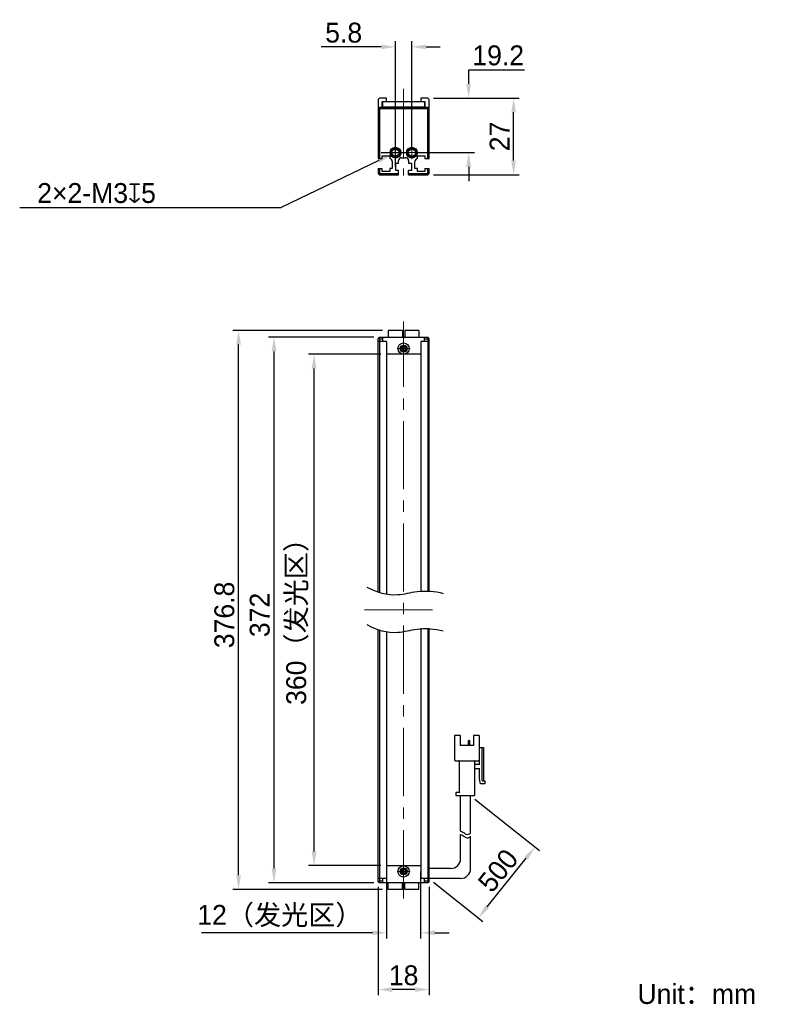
# Model space of a CAD drawing. Header units: millimetres. Extents: x 54 to 185, y 68 to 242.
import ezdxf

# ---------------------------------------------------------------- set-up
doc = ezdxf.new("R2010")
doc.units = ezdxf.units.MM
doc.header["$PDSIZE"] = -5
doc.linetypes.add('点画线', pattern=[18, 12, -2, 2, -2])
for name, color, linetype, lineweight in [('中心线层', 1, '点画线', 18), ('标注', 3, 'Continuous', 25), ('粗实线', 7, 'Continuous', 30), ('粗实线层', 7, 'Continuous', 35)]:
    doc.layers.add(name, color=color, linetype=linetype, lineweight=lineweight)
doc.styles.add('标准', font='txt', dxfattribs={"width": 0.667})
doc.dimstyles.new('CST Standard', dxfattribs={"dimtxt": 3.5, "dimasz": 2.5, "dimexe": 1, "dimexo": 1, "dimgap": 0.6, "dimtad": 1, "dimtoh": 1, "dimdsep": 46, "dimtxsty": 'Standard', "dimcen": -2.5, "dimdle": 5, "dimadec": 0, "dimazin": 2, "dimtfac": 1, "dimtofl": 0, "dimtmove": 0, "dimatfit": 0, "dimfxl": 1, "dimtolj": 1, "dimarcsym": 0})

# ---------------------------------------------------------------- blocks, each defined once
blk = doc.blocks.new('*X1')
at = {"layer": 'Defpoints', "color": 0}
for p in [(125.55, 227.79), (132.75, 227.79), (122.75, 218.19)]:
    blk.add_point(p, dxfattribs=at)
at = {"layer": '标注', "color": 9, "linetype": 'Continuous', "lineweight": -2, "ltscale": 3}
for p, q in [((132.75, 232.79), (142.56, 232.79)), ((132.75, 230.29), (132.75, 232.79)), ((132.75, 215.69), (132.75, 213.19))]:
    blk.add_line(p, q, dxfattribs=at)
at = {"layer": '标注', "color": 0, "linetype": 'Continuous', "lineweight": -2, "ltscale": 3}
for p, q in [((126.55, 227.79), (133.75, 227.79)), ((123.75, 218.19), (133.75, 218.19))]:
    blk.add_line(p, q, dxfattribs=at)
at = {"layer": '标注', "color": 9}
for points in [[(132.33, 230.29), (133.16, 230.29), (132.75, 227.79)], [(133.16, 215.69), (132.33, 215.69), (132.75, 218.19)]]:
    blk.add_solid(points, dxfattribs=at)
at = {"layer": '标注', "color": 7, "insert": (137.95, 235.29), "char_height": 3.5, "attachment_point": 5}
blk.add_mtext('\\A1;\\A1;{\\fFZLanTingHei-R-GBK|b0|i0|c134|p2;19.2}', dxfattribs=at)
blk = doc.blocks.new('*X2')
at = {"layer": 'Defpoints', "color": 0}
for p in [(122.75, 236.81), (119.85, 218.19), (122.75, 218.19)]:
    blk.add_point(p, dxfattribs=at)
at = {"layer": '标注', "color": 0, "linetype": 'Continuous', "lineweight": -2, "ltscale": 3}
for p, q in [((119.85, 219.19), (119.85, 237.81)), ((122.75, 219.19), (122.75, 237.81))]:
    blk.add_line(p, q, dxfattribs=at)
at = {"layer": '标注', "color": 9, "linetype": 'Continuous', "lineweight": -2, "ltscale": 3}
for p, q in [((117.35, 236.81), (106.76, 236.81)), ((125.25, 236.81), (127.75, 236.81))]:
    blk.add_line(p, q, dxfattribs=at)
at = {"layer": '标注', "color": 9}
for points in [[(117.35, 236.39), (117.35, 237.22), (119.85, 236.81)], [(125.25, 237.22), (125.25, 236.39), (122.75, 236.81)]]:
    blk.add_solid(points, dxfattribs=at)
at = {"layer": '标注', "color": 7, "insert": (110.75, 239.29), "char_height": 3.5, "attachment_point": 5}
blk.add_mtext('\\A1;\\A1;{\\fFZLanTingHei-R-GBK|b0|i0|c134|p2;5.8}', dxfattribs=at)
blk = doc.blocks.new('*X3')
at = {"layer": 'Defpoints', "color": 0}
for p in [(105.54, 182.7), (118.3, 182.7), (118.3, 92.7)]:
    blk.add_point(p, dxfattribs=at)
at = {"layer": '标注', "color": 0, "linetype": 'Continuous', "lineweight": -2, "ltscale": 3}
for p, q in [((117.3, 182.7), (104.54, 182.7)), ((117.3, 92.7), (104.54, 92.7))]:
    blk.add_line(p, q, dxfattribs=at)
at = {"layer": '标注', "color": 9, "linetype": 'Continuous', "lineweight": -2, "ltscale": 3}
blk.add_line((105.54, 95.2), (105.54, 180.2), dxfattribs=at)
at = {"layer": '标注', "color": 9}
for points in [[(105.96, 180.2), (105.12, 180.2), (105.54, 182.7)], [(105.12, 95.2), (105.96, 95.2), (105.54, 92.7)]]:
    blk.add_solid(points, dxfattribs=at)
at = {"layer": '标注', "color": 7, "insert": (102.62, 136.83), "char_height": 3.5, "attachment_point": 5, "rotation": 90}
blk.add_mtext('\\A1;{\\fFZLanTingHei-R-GBK|b0|i0|c134|p2;360（发光区）}', dxfattribs=at)
blk = doc.blocks.new('*X4')
at = {"layer": 'Defpoints', "color": 0}
for p in [(98.49, 185.7), (117.05, 185.7), (117.05, 89.7)]:
    blk.add_point(p, dxfattribs=at)
at = {"layer": '标注', "color": 0, "linetype": 'Continuous', "lineweight": -2, "ltscale": 3}
for p, q in [((116.05, 185.7), (97.49, 185.7)), ((116.05, 89.7), (97.49, 89.7))]:
    blk.add_line(p, q, dxfattribs=at)
at = {"layer": '标注', "color": 9, "linetype": 'Continuous', "lineweight": -2, "ltscale": 3}
blk.add_line((98.49, 92.2), (98.49, 183.2), dxfattribs=at)
at = {"layer": '标注', "color": 9}
for points in [[(98.91, 183.2), (98.07, 183.2), (98.49, 185.7)], [(98.07, 92.2), (98.91, 92.2), (98.49, 89.7)]]:
    blk.add_solid(points, dxfattribs=at)
at = {"layer": '标注', "color": 7, "insert": (95.99, 136.83), "char_height": 3.5, "attachment_point": 5, "rotation": 90}
blk.add_mtext('\\A1;{\\fFZLanTingHei-R-GBK|b0|i0|c134|p2;372}', dxfattribs=at)
blk = doc.blocks.new('*X5')
at = {"layer": 'Defpoints', "color": 0}
for p in [(118.3, 92.7), (124.3, 92.7), (118.3, 80.89)]:
    blk.add_point(p, dxfattribs=at)
at = {"layer": '标注', "color": 0, "linetype": 'Continuous', "lineweight": -2, "ltscale": 3}
for p, q in [((118.3, 91.7), (118.3, 79.89)), ((124.3, 91.7), (124.3, 79.89))]:
    blk.add_line(p, q, dxfattribs=at)
at = {"layer": '标注', "color": 9, "linetype": 'Continuous', "lineweight": -2, "ltscale": 3}
for p, q in [((115.8, 80.89), (85.73, 80.89)), ((126.8, 80.89), (129.3, 80.89))]:
    blk.add_line(p, q, dxfattribs=at)
at = {"layer": '标注', "color": 9}
for points in [[(115.8, 80.47), (115.8, 81.31), (118.3, 80.89)], [(126.8, 81.31), (126.8, 80.47), (124.3, 80.89)]]:
    blk.add_solid(points, dxfattribs=at)
at = {"layer": '标注', "color": 7, "insert": (99.52, 83.81), "char_height": 3.5, "attachment_point": 5}
blk.add_mtext('\\A1;\\A1;{\\fFZLanTingHei-R-GBK|b0|i0|c134|p2;12（发光区）}', dxfattribs=at)
blk = doc.blocks.new('*X6')
at = {"layer": 'Defpoints', "color": 0}
for p in [(116.8, 89.95), (125.8, 89.95), (116.8, 70.9)]:
    blk.add_point(p, dxfattribs=at)
at = {"layer": '标注', "color": 0, "linetype": 'Continuous', "lineweight": -2, "ltscale": 3}
for p, q in [((116.8, 88.95), (116.8, 69.9)), ((125.8, 88.95), (125.8, 69.9))]:
    blk.add_line(p, q, dxfattribs=at)
at = {"layer": '标注', "color": 9, "linetype": 'Continuous', "lineweight": -2, "ltscale": 3}
blk.add_line((123.3, 70.9), (119.3, 70.9), dxfattribs=at)
at = {"layer": '标注', "color": 9}
for points in [[(119.3, 71.31), (119.3, 70.48), (116.8, 70.9)], [(123.3, 70.48), (123.3, 71.31), (125.8, 70.9)]]:
    blk.add_solid(points, dxfattribs=at)
at = {"layer": '标注', "color": 7, "insert": (121.3, 73.38), "char_height": 3.5, "attachment_point": 5}
blk.add_mtext('\\A1;\\A1;{\\fFZLanTingHei-R-GBK|b0|i0|c134|p2;18}', dxfattribs=at)
blk = doc.blocks.new('*X7')
at = {"layer": 'Defpoints', "color": 0}
for p in [(92.25, 186.9), (118.6, 186.9), (118.6, 88.5)]:
    blk.add_point(p, dxfattribs=at)
at = {"layer": '标注', "color": 0, "linetype": 'Continuous', "lineweight": -2, "ltscale": 3}
for p, q in [((117.6, 186.9), (91.25, 186.9)), ((117.6, 88.5), (91.25, 88.5))]:
    blk.add_line(p, q, dxfattribs=at)
at = {"layer": '标注', "color": 9, "linetype": 'Continuous', "lineweight": -2, "ltscale": 3}
blk.add_line((92.25, 91), (92.25, 184.4), dxfattribs=at)
at = {"layer": '标注', "color": 9}
for points in [[(92.67, 184.4), (91.83, 184.4), (92.25, 186.9)], [(91.83, 91), (92.67, 91), (92.25, 88.5)]]:
    blk.add_solid(points, dxfattribs=at)
at = {"layer": '标注', "color": 7, "insert": (89.76, 136.83), "char_height": 3.5, "attachment_point": 5, "rotation": 90}
blk.add_mtext('\\A1;{\\fFZLanTingHei-R-GBK|b0|i0|c134|p2;376.8}', dxfattribs=at)
blk = doc.blocks.new('*X8')
at = {"layer": 'Defpoints', "color": 0}
for p in [(120.53, 218.51), (119.18, 217.87)]:
    blk.add_point(p, dxfattribs=at)
at = {"layer": '标注', "color": 0, "linetype": 'Continuous', "ltscale": 3}
for p, q in [((119.85, 215.69), (119.85, 220.69)), ((117.35, 218.19), (122.35, 218.19))]:
    blk.add_line(p, q, dxfattribs=at)
at = {"layer": '标注', "color": 9, "linetype": 'Continuous', "lineweight": -2, "ltscale": 3}
for p in [(116.92, 216.79), (53.72, 208.56)]:
    blk.add_line(p, (99.72, 208.56), dxfattribs=at)
at = {"layer": '标注', "color": 9}
blk.add_solid([(117.1, 216.41), (116.74, 217.16), (119.18, 217.87)], dxfattribs=at)
at = {"layer": '标注', "color": 7, "insert": (67.25, 211.06), "char_height": 3.5, "attachment_point": 5}
blk.add_mtext('\\A1;\\A1;{\\fFZLanTingHei-R-GBK|b0|i0|c134|p2;2×2-M3\\fGDT|b1|i0|c0|p2;x\\fFZLanTingHei-R-GBK|b0|i0|c134|p2;5\\P}', dxfattribs=at)
blk = doc.blocks.new('*X9')
at = {"layer": 'Defpoints', "color": 0}
for p in [(133.08, 105.03), (144.42, 95.96), (125.8, 90.45)]:
    blk.add_point(p, dxfattribs=at)
at = {"layer": '标注', "color": 0, "linetype": 'Continuous', "lineweight": -2, "ltscale": 3}
for p, q in [((133.86, 104.41), (145.2, 95.34)), ((126.58, 89.82), (135.24, 82.9))]:
    blk.add_line(p, q, dxfattribs=at)
at = {"layer": '标注', "color": 9, "linetype": 'Continuous', "lineweight": -2, "ltscale": 3}
blk.add_line((136.02, 85.47), (142.85, 94.01), dxfattribs=at)
at = {"layer": '标注', "color": 9}
for points in [[(143.18, 93.75), (142.53, 94.27), (144.42, 95.96)], [(135.7, 85.73), (136.35, 85.21), (134.46, 83.52)]]:
    blk.add_solid(points, dxfattribs=at)
at = {"layer": '标注', "color": 7, "insert": (137.93, 91.84), "char_height": 3.5, "attachment_point": 5, "rotation": 51.3402}
blk.add_mtext('\\A1;{\\fFZLanTingHei-R-GBK|b0|i0|c134|p2;500}', dxfattribs=at)
blk = doc.blocks.new('*X10')
at = {"layer": 'Defpoints', "color": 0}
for p in [(125.55, 227.79), (140.66, 227.79), (125.55, 214.29)]:
    blk.add_point(p, dxfattribs=at)
at = {"layer": '标注', "color": 0, "linetype": 'Continuous', "lineweight": -2, "ltscale": 3}
for p, q in [((126.55, 227.79), (141.66, 227.79)), ((126.55, 214.29), (141.66, 214.29))]:
    blk.add_line(p, q, dxfattribs=at)
at = {"layer": '标注', "color": 9, "linetype": 'Continuous', "lineweight": -2, "ltscale": 3}
blk.add_line((140.66, 216.79), (140.66, 225.29), dxfattribs=at)
at = {"layer": '标注', "color": 9}
for points in [[(141.07, 225.29), (140.24, 225.29), (140.66, 227.79)], [(140.24, 216.79), (141.07, 216.79), (140.66, 214.29)]]:
    blk.add_solid(points, dxfattribs=at)
at = {"layer": '标注', "color": 7, "insert": (138.19, 221.04), "char_height": 3.5, "attachment_point": 5, "rotation": 90}
blk.add_mtext('\\A1;\\A1;{\\fFZLanTingHei-R-GBK|b0|i0|c134|p2;27}', dxfattribs=at)

msp = doc.modelspace()

# ---------------------------------------------------------------- linework, layer by layer
at = {"layer": '中心线层', "color": 0}
for p, q in [((121.3031, 229.4096), (121.3031, 214.14)), ((119.8531, 217.0488), (119.8531, 219.3313)), ((122.7531, 217.0488), (122.7531, 219.3313)), ((120.9943, 218.19), (118.7118, 218.19)), ((120.9943, 218.19), (119.1281, 218.19)), ((123.8943, 218.19), (121.6118, 218.19)), ((123.8943, 218.19), (122.0281, 218.19)), ((121.3031, 86.9481), (121.3031, 188.4481)), ((122.4443, 183.6981), (120.1618, 183.6981)), ((121.3031, 184.8394), (121.3031, 182.9731)), ((121.3031, 184.8394), (121.3031, 182.5568)), ((114.4087, 137.6981), (128.1975, 137.6981)), ((121.3031, 92.8394), (121.3031, 90.9731)), ((121.3031, 92.8394), (121.3031, 90.5568)), ((122.4443, 91.6981), (120.1618, 91.6981))]:
    msp.add_line(p, q, dxfattribs=at)
at = {"layer": '粗实线', "color": 0, "ltscale": 3}
for p, q in [((117.0531, 227.79), (116.8031, 227.54)), ((116.8031, 227.54), (116.8031, 217.14)), ((118.3031, 227.79), (117.0531, 227.79)), ((117.5531, 226.1387), (117.5531, 227.19)), ((117.5531, 227.19), (125.0531, 227.19)), ((117.6531, 226.1893), (117.6531, 227.19)), ((118.3031, 227.19), (118.3031, 227.79)), ((124.3031, 227.79), (124.3031, 227.19)), ((125.5531, 227.79), (124.3031, 227.79)), ((124.9531, 227.19), (124.9531, 226.1887)), ((125.0531, 227.19), (125.0531, 226.1387)), ((125.8031, 227.54), (125.5531, 227.79)), ((125.8031, 217.14), (125.8031, 227.54)), ((117.0531, 226.1393), (116.8031, 225.8893)), ((116.9281, 226.0143), (117.0531, 225.8893)), ((125.5531, 226.1387), (117.0531, 226.1393)), ((117.0531, 225.8893), (117.0531, 217.14)), ((125.5531, 225.8887), (117.0531, 225.8893)), ((124.9531, 226.1887), (117.6531, 226.1893)), ((125.8031, 225.8887), (125.5531, 226.1387)), ((125.6781, 226.0137), (125.5531, 225.8887)), ((125.5531, 217.14), (125.5531, 225.8887)), ((116.8031, 217.14), (117.5531, 217.14)), ((117.5531, 217.14), (117.5531, 217.64)), ((117.5531, 217.64), (118.8531, 217.64)), ((118.8531, 217.64), (118.8531, 217.14)), ((119.3031, 216.6425), (119.3031, 215.39)), ((120.4281, 216.34), (120.4281, 216.79)), ((120.9281, 217.29), (121.6781, 217.29)), ((122.1781, 216.79), (122.1781, 216.34)), ((123.3031, 215.39), (123.3031, 216.6425)), ((123.7531, 217.64), (125.0531, 217.64)), ((123.7531, 217.14), (123.7531, 217.64)), ((125.0531, 217.64), (125.0531, 217.14)), ((125.0531, 217.14), (125.8031, 217.14)), ((116.8031, 215.39), (117.5531, 215.39)), ((116.8031, 215.39), (116.8031, 214.54)), ((117.0531, 215.39), (117.0531, 214.6436)), ((117.5531, 214.89), (117.5531, 215.39)), ((118.8531, 214.89), (117.5531, 214.89)), ((119.3031, 215.39), (118.8531, 215.39)), ((118.8531, 215.39), (118.8531, 214.89)), ((119.9281, 216.34), (120.4281, 216.34)), ((119.9281, 215.04), (119.9281, 216.34)), ((120.4281, 215.04), (119.9281, 215.04)), ((120.4281, 214.29), (120.4281, 215.04)), ((122.1781, 216.34), (122.6781, 216.34)), ((122.6781, 215.04), (122.1781, 215.04)), ((122.1781, 214.29), (122.1781, 215.04)), ((122.6781, 216.34), (122.6781, 215.04)), ((123.7531, 215.39), (123.3031, 215.39)), ((123.7531, 214.89), (123.7531, 215.39)), ((125.0531, 214.89), (123.7531, 214.89)), ((125.0531, 215.39), (125.8031, 215.39)), ((125.0531, 215.39), (125.0531, 214.89)), ((125.5531, 214.6436), (125.5531, 215.39)), ((125.8031, 214.54), (125.8031, 215.39)), ((116.8031, 214.54), (117.0531, 214.6436)), ((116.8031, 214.54), (117.0531, 214.29)), ((117.0531, 214.6436), (117.1566, 214.54)), ((117.0531, 214.29), (117.1566, 214.54)), ((117.0531, 214.29), (120.4281, 214.29)), ((117.1566, 214.54), (120.4281, 214.54)), ((122.1781, 214.54), (125.4495, 214.54)), ((122.1781, 214.29), (125.5531, 214.29)), ((125.4495, 214.54), (125.5531, 214.6436)), ((125.5531, 214.29), (125.4495, 214.54)), ((125.8031, 214.54), (125.5531, 214.6436)), ((125.5531, 214.29), (125.8031, 214.54)), ((116.8031, 185.4481), (117.0531, 185.6981)), ((116.8031, 140.816), (116.8031, 185.4481)), ((116.9281, 185.5731), (117.053, 185.4481)), ((117.053, 185.4481), (117.6531, 185.4481)), ((117.053, 185.4481), (117.0531, 140.7288)), ((117.0531, 185.6981), (125.5531, 185.6981)), ((117.6531, 184.9481), (117.6531, 185.6981)), ((118.6031, 186.8981), (118.6031, 185.6981)), ((121.1031, 186.8981), (118.6031, 186.8981)), ((121.1031, 186.8981), (121.1031, 185.6981)), ((121.5031, 186.8981), (121.5031, 185.6981)), ((124.0031, 186.8981), (121.5031, 186.8981)), ((124.0031, 186.8981), (124.0031, 185.6981)), ((124.9531, 184.9481), (124.9531, 185.6981)), ((124.9531, 185.4481), (125.5531, 185.4481)), ((125.8031, 185.4481), (125.5531, 185.6981)), ((125.5531, 185.4481), (125.6781, 185.5731)), ((125.5531, 185.4481), (125.5531, 141.1108)), ((125.8031, 141.0899), (125.8031, 185.4481)), ((118.3031, 184.9481), (116.8031, 184.9481)), ((118.3031, 184.9481), (118.3031, 140.3996)), ((125.8031, 184.9481), (124.3031, 184.9481)), ((124.3031, 184.9481), (124.3031, 141.1168)), ((124.3031, 182.6981), (118.3031, 182.6981)), ((116.8031, 89.9481), (116.8031, 134.1973)), ((117.0531, 134.1102), (117.0531, 89.9481)), ((118.3031, 133.7809), (118.3031, 90.4481)), ((124.3031, 134.4981), (124.3031, 90.4481)), ((125.5531, 134.4921), (125.5531, 89.9481)), ((125.8031, 89.9481), (125.8031, 134.4713)), ((131.2724, 115.5898), (130.2807, 115.5898)), ((130.2807, 115.5898), (130.2807, 111.2731)), ((131.2724, 115.5898), (131.2724, 113.8398)), ((132.7304, 113.8398), (132.7304, 114.6448)), ((132.8765, 114.7031), (132.7887, 114.7031)), ((132.9349, 113.8398), (132.9349, 114.6448)), ((134.5974, 115.5898), (133.6057, 115.5898)), ((133.6057, 115.5898), (133.6057, 113.8398)), ((134.5974, 115.5898), (134.5974, 111.2731)), ((133.6057, 113.8398), (131.2724, 113.8398)), ((134.5974, 113.4898), (135.3557, 113.4898)), ((134.6557, 112.7898), (134.5974, 112.7898)), ((134.6557, 110.4564), (134.6557, 113.4898)), ((135.064, 113.4898), (135.064, 107.7731)), ((135.3557, 113.4898), (135.3557, 107.6564)), ((130.3974, 111.1564), (134.4807, 111.1564)), ((131.0974, 111.0398), (131.0974, 105.6148)), ((133.7807, 111.0398), (133.7807, 105.0314)), ((133.8974, 110.5731), (134.6557, 110.5731)), ((134.6557, 109.7564), (133.8974, 109.7564)), ((134.6557, 108.0064), (134.6557, 109.8731)), ((134.8307, 107.0731), (134.6557, 108.0064)), ((135.1807, 107.6564), (135.589, 107.6564)), ((135.589, 107.6564), (135.589, 107.0731)), ((135.589, 107.0731), (134.8307, 107.0731)), ((130.514, 105.4981), (130.514, 105.0314)), ((130.514, 105.0314), (133.7807, 105.0314)), ((130.6307, 105.6148), (131.0974, 105.6148)), ((131.3307, 98.7541), (131.3307, 105.0314)), ((133.0807, 98.435), (133.0807, 105.0314)), ((131.3307, 93.9481), (131.3307, 98.1556)), ((133.0807, 92.1981), (133.0807, 97.8364)), ((124.3031, 92.6981), (118.3031, 92.6981)), ((129.5807, 92.1981), (125.8031, 92.1981)), ((118.3031, 90.4481), (116.8031, 90.4481)), ((117.6531, 89.6981), (117.6531, 90.4481)), ((125.8031, 90.4481), (124.3031, 90.4481)), ((124.9531, 89.6981), (124.9531, 90.4481)), ((131.3307, 90.4481), (125.8031, 90.4481)), ((117.0531, 89.6981), (116.8031, 89.9481)), ((117.0531, 89.9481), (116.9281, 89.8231)), ((117.6531, 89.9481), (117.0531, 89.9481)), ((125.5531, 89.6981), (117.0531, 89.6981)), ((118.6031, 88.4981), (118.6031, 89.6981)), ((121.1031, 88.4981), (118.6031, 88.4981)), ((121.1031, 88.4981), (121.1031, 89.6981)), ((121.5031, 88.4981), (121.5031, 89.6981)), ((124.0031, 88.4981), (121.5031, 88.4981)), ((124.0031, 88.4981), (124.0031, 89.6981)), ((125.5531, 89.9481), (124.9531, 89.9481)), ((125.8031, 89.9481), (125.5531, 89.6981)), ((125.6781, 89.8231), (125.5531, 89.9481))]:
    msp.add_line(p, q, dxfattribs=at)
for centre, radius in [((119.8531, 218.19), 0.95), ((119.8531, 218.19), 0.8), ((119.8531, 218.19), 0.625), ((122.7531, 218.19), 0.95), ((122.7531, 218.19), 0.8), ((122.7531, 218.19), 0.625), ((121.3033, 183.6981), 1), ((121.303, 183.6981), 0.625), ((121.3031, 183.6981), 0.4), ((121.3029, 91.6981), 1), ((121.3032, 91.6981), 0.625), ((121.3031, 91.6981), 0.4)]:
    msp.add_circle(centre, radius, dxfattribs=at)
for centre, radius, start, end in [((119.8531, 218.19), 0.75, 255, 195), ((122.7531, 218.19), 0.75, 255, 195), ((118.8031, 216.6425), 0.5, 0, 84.26083), ((120.9281, 216.79), 0.5, 90, 180), ((121.6781, 216.79), 0.5, 360, 90), ((123.8031, 216.6425), 0.5, 95.73917, 180), ((121.3031, 183.6981), 0.5, 165, 105), ((121.3033, 183.6981), 0.3667, 25.932154, 154.217671), ((121.3033, 183.6981), 0.3667, 205.782329, 334.067846), ((132.7887, 114.6448), 0.0583, 90, 180), ((132.8765, 114.6448), 0.0583, 0, 90), ((130.3974, 111.2731), 0.1167, 180, 270), ((130.9807, 111.0398), 0.1167, 0, 90), ((133.8974, 111.0398), 0.1167, 90, 180), ((134.4807, 111.2731), 0.1167, 270, 0), ((133.8974, 110.6898), 0.1167, 180, 270), ((133.8974, 109.6398), 0.1167, 90, 180), ((135.1807, 107.7731), 0.1167, 180, 270), ((130.6307, 105.4981), 0.1167, 90, 180), ((129.5807, 93.9481), 1.75, 270, 360), ((121.3031, 91.6981), 0.5, 345, 285), ((121.3029, 91.6981), 0.3667, 25.782329, 154.067846), ((131.3307, 92.1981), 1.75, 270, 0), ((121.3029, 91.6981), 0.3667, 205.932154, 334.217671)]:
    msp.add_arc(centre, radius, start, end, dxfattribs=at)
for points, knots in [([(120.9731, 183.8576), (120.9612, 183.833), (120.9451, 183.7801), (120.9402, 183.7254), (120.9402, 183.6981)], [0, 0, 0, 0, 503.74075432, 1007.96406983, 1007.96406983, 1007.96406983, 1007.96406983]), ([(120.9402, 183.6981), (120.9402, 183.6708), (120.9451, 183.6161), (120.9612, 183.5632), (120.9731, 183.5386)], [0, 0, 0, 0, 503.82086353, 1007.16676876, 1007.16676876, 1007.16676876, 1007.16676876]), ([(121.6663, 183.6981), (121.6663, 183.7256), (121.6613, 183.7806), (121.6451, 183.8338), (121.6331, 183.8584)], [0, 0, 0, 0, 504.67950326, 1008.87261955, 1008.87261955, 1008.87261955, 1008.87261955]), ([(121.6331, 183.5377), (121.6451, 183.5624), (121.6613, 183.6156), (121.6663, 183.6706), (121.6663, 183.6981)], [0, 0, 0, 0, 503.79011058, 1008.07378194, 1008.07378194, 1008.07378194, 1008.07378194]), ([(114.8166, 141.7417), (116.4486, 140.8143), (119.6077, 139.9362), (124.0193, 141.2409), (126.7831, 141.0185), (128.2675, 140.6208)], [0, 0, 0, 0, 454.32237531, 730.97513689, 1102.9119799, 1102.9119799, 1102.9119799, 1102.9119799]), ([(114.8166, 135.123), (116.4486, 134.1957), (119.6077, 133.3175), (124.0193, 134.6222), (126.7831, 134.3998), (128.2675, 134.0021)], [0, 0, 0, 0, 441.76515382, 710.77138467, 1072.42809716, 1072.42809716, 1072.42809716, 1072.42809716]), ([(131.0974, 105.6148), (131.0989, 105.6132), (131.1044, 105.6078), (131.1153, 105.5968), (131.1311, 105.581), (131.15, 105.5621), (131.1707, 105.5414), (131.1923, 105.5199), (131.2068, 105.5053), (131.214, 105.4981)], [0, 0, 0, 0, 87.76366686, 310.97276279, 621.28877848, 987.28929919, 1387.0386683, 1802.13301499, 2214.30037322, 2214.30037322, 2214.30037322, 2214.30037322]), ([(131.3307, 98.7541), (131.4699, 98.7327), (131.7901, 98.6165), (132.341, 98.0599), (132.8013, 98.2356), (133.0807, 98.435)], [0, 0, 0, 0, 238.87063448, 562.77872315, 1037.97643609, 1037.97643609, 1037.97643609, 1037.97643609]), ([(131.3307, 98.1556), (131.4699, 98.1342), (131.7901, 98.0179), (132.341, 97.4613), (132.8013, 97.6371), (133.0807, 97.8364)], [0, 0, 0, 0, 238.58304646, 562.10116637, 1036.72676557, 1036.72676557, 1036.72676557, 1036.72676557]), ([(120.9731, 91.8584), (120.9611, 91.8338), (120.9449, 91.7806), (120.9399, 91.7256), (120.9399, 91.6981)], [0, 0, 0, 0, 340.58205728, 681.4977812, 681.4977812, 681.4977812, 681.4977812]), ([(121.666, 91.6981), (121.666, 91.7254), (121.661, 91.7801), (121.645, 91.833), (121.6331, 91.8576)], [0, 0, 0, 0, 342.48892593, 684.65498321, 684.65498321, 684.65498321, 684.65498321]), ([(120.9399, 91.6981), (120.9399, 91.6706), (120.9449, 91.6156), (120.9611, 91.5624), (120.9731, 91.5377)], [0, 0, 0, 0, 340.75398496, 681.17956685, 681.17956685, 681.17956685, 681.17956685]), ([(121.6331, 91.5386), (121.645, 91.5632), (121.661, 91.6161), (121.666, 91.6708), (121.666, 91.6981)], [0, 0, 0, 0, 342.00789436, 684.34341703, 684.34341703, 684.34341703, 684.34341703])]:
    msp.add_open_spline(points, degree=3, knots=knots, dxfattribs=at)

# ---------------------------------------------------------------- texts
at = {"layer": '粗实线层', "color": 0, "insert": (162.4586, 71.8606), "char_height": 3.5, "width": 42.992139, "attachment_point": 1, "style": '标准'}
msp.add_mtext('{\\W1;\\fFZLanTingHei-R-GBK|b0|i0|c134|p2;Unit：mm}', dxfattribs=at)

# ---------------------------------------------------------------- dimensions: what is measured, and where the dimension line sits
at = {"layer": '标注', "color": 0, "ltscale": 3}
for base, p1, p2, angle, text, override, picture, middle in [((122.7531, 236.8061), (119.8531, 218.19), (122.7531, 218.19), 0, '\\A1;{\\fFZLanTingHei-R-GBK|b0|i0|c134|p2;<>}', {"dimlfac": 2, "dimtxsty": 'Standard', "dimsah": 1, "dimclrd": 9, "dimclrt": 7, "dimtzin": 8}, '*X2', (110.7531, 236.8061)), ((92.2511, 186.8981), (118.6031, 88.4981), (118.6031, 186.8981), 90, '{\\fFZLanTingHei-R-GBK|b0|i0|c134|p2;376.8}', {"dimlfac": 2, "dimtxsty": 'Standard', "dimsah": 1, "dimclrd": 9, "dimclrt": 7, "dimtzin": 8}, '*X7', (92.2511, 136.8256)), ((98.4896, 185.6981), (117.0531, 89.6981), (117.0531, 185.6981), 90, '{\\fFZLanTingHei-R-GBK|b0|i0|c134|p2;372}', {"dimlfac": 2, "dimtxsty": 'Standard', "dimsah": 1, "dimclrd": 9, "dimclrt": 7, "dimtzin": 8}, '*X4', (98.4896, 136.8256)), ((105.5387, 182.6981), (118.3031, 92.6981), (118.3031, 182.6981), 90, '{\\fFZLanTingHei-R-GBK|b0|i0|c134|p2;360（发光区）}', {"dimlfac": 2, "dimtxsty": 'Standard', "dimsah": 1, "dimclrd": 9, "dimclrt": 7, "dimtzin": 8}, '*X3', (105.5387, 136.8256)), ((144.4163, 95.9629), (125.8031, 90.4481), (133.0807, 105.0314), 51.340192, '{\\fFZLanTingHei-R-GBK|b0|i0|c134|p2;500}', {"dimlfac": 2, "dimtxsty": 'Standard', "dimsah": 1, "dimclrd": 9, "dimclrt": 7, "dimtzin": 0}, '*X9', (139.8732, 90.2841))]:
    dim = msp.add_linear_dim(base=base, p1=p1, p2=p2, angle=angle, text=text, dimstyle='CST Standard', override=override, dxfattribs=at)
    dim.commit()
    dim.dimension.update_dxf_attribs({"geometry": picture, "text_midpoint": middle, "dimtype": 160})
for base, p1, picture, middle in [((132.7459, 227.79), (122.7531, 218.19), '*X1', (137.9545, 235.2866)), ((140.657, 227.79), (125.5531, 214.29), '*X10', (138.1878, 221.04))]:
    dim = msp.add_linear_dim(base=base, p1=p1, p2=(125.5531, 227.79), angle=90, text='\\A1;{\\fFZLanTingHei-R-GBK|b0|i0|c134|p2;<>}', dimstyle='CST Standard', override={"dimlfac": 2, "dimtxsty": 'Standard', "dimsah": 1, "dimclrd": 9, "dimclrt": 7, "dimtzin": 8}, dxfattribs=at)
    dim.commit()
    dim.dimension.update_dxf_attribs({"geometry": picture, "text_midpoint": middle})
dim = msp.add_diameter_dim_2p(p1=(120.5297, 218.5137), p2=(119.1765, 217.8664), text='\\A1;{\\fFZLanTingHei-R-GBK|b0|i0|c134|p2;2×2-M3\\fGDT|b1|i0|c0|p2;x\\fFZLanTingHei-R-GBK|b0|i0|c134|p2;5\\P}', dimstyle='CST Standard', override={"dimlfac": 2, "dimpost": '2×2-M<>{\\fcxgdtshp;b}5\\X(此处端板螺丝可根据需要拆装)', "dimtxsty": 'Standard', "dimsah": 1, "dimclrd": 9, "dimclrt": 7, "dimtzin": 8}, dxfattribs=at)
dim.commit()
dim.dimension.update_dxf_attribs({"geometry": '*X8', "text_midpoint": (67.2518, 208.5586), "dimtype": 163})
dim = msp.add_linear_dim(base=(118.3031, 80.8901), p1=(124.3031, 92.6981), p2=(118.3031, 92.6981), text='\\A1;{\\fFZLanTingHei-R-GBK|b0|i0|c134|p2;<>}', dimstyle='CST Standard', override={"dimlfac": 2, "dimpost": '（发光区）', "dimtxsty": 'Standard', "dimsah": 1, "dimclrd": 9, "dimclrt": 7, "dimtzin": 8}, dxfattribs=at)
dim.commit()
dim.dimension.update_dxf_attribs({"geometry": '*X5', "text_midpoint": (99.5185, 80.8901), "dimtype": 160})
dim = msp.add_linear_dim(base=(116.8031, 70.8971), p1=(125.8031, 89.9481), p2=(116.8031, 89.9481), text='\\A1;{\\fFZLanTingHei-R-GBK|b0|i0|c134|p2;<>}', dimstyle='CST Standard', override={"dimlfac": 2, "dimtxsty": 'Standard', "dimsah": 1, "dimclrd": 9, "dimclrt": 7, "dimtzin": 8}, dxfattribs=at)
dim.commit()
dim.dimension.update_dxf_attribs({"geometry": '*X6', "text_midpoint": (121.3031, 73.3846)})

doc.saveas('drawing.dxf')
